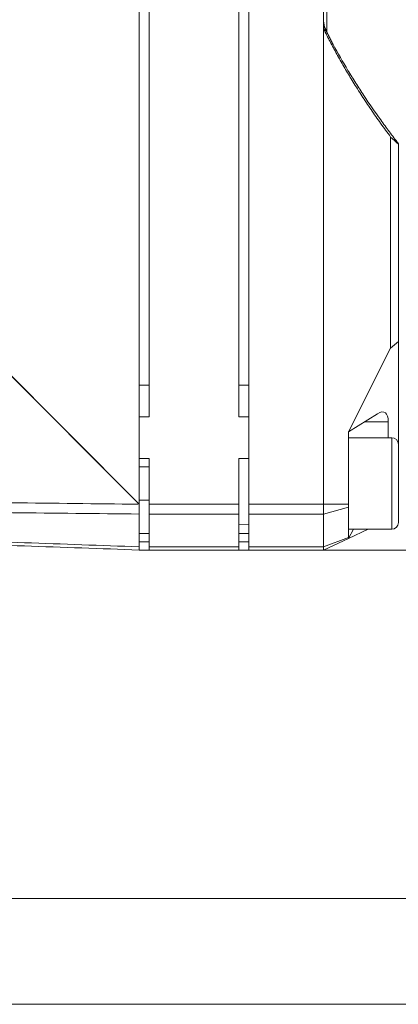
# Model space of a CAD drawing. Header units: millimetres. Extents: x 4 to 836, y 5 to 589.
# Tile 61 of 95: x 492 to 515, y 292 to 352. Entities that reach past the tile are written whole.
import ezdxf

# ---------------------------------------------------------------- set-up
doc = ezdxf.new("R2010")
doc.units = ezdxf.units.MM
doc.layers.add('1', color=7, linetype='Continuous', true_color=0xffffff)
doc.styles.add('ideas_simplex', font='simplex.shx')
doc.dimstyles.get("Standard").update_dxf_attribs({"dimtxt": 0.18, "dimasz": 0.18, "dimexe": 0.18, "dimexo": 0.0625, "dimgap": 0.09, "dimtad": 0, "dimtih": 1, "dimtoh": 1, "dimdec": 4, "dimzin": 0, "dimdsep": 46, "dimtxsty": 'Standard', "dimcen": 0.09, "dimadec": 0, "dimazin": 0, "dimtfac": 1, "dimtdec": 4, "dimtofl": 0, "dimtmove": 0, "dimatfit": 3, "dimfxl": 1, "dimtolj": 1, "dimtzin": 0, "dimarcsym": 0})

# ---------------------------------------------------------------- blocks, each defined once
blk = doc.blocks.new('_U1')
at = {"layer": '1', "color": 152, "lineweight": 13}
for p, q in [((576.761681, 363.684079), (599.376632, 363.684079)), ((507.461681, 319.684079), (599.376632, 319.684079))]:
    blk.add_line(p, q, dxfattribs=at)
at = {"layer": '1', "color": 27, "lineweight": 13}
blk.add_line((597.376632, 319.684079), (597.376632, 363.684079), dxfattribs=at)
at = {"layer": '1', "color": 87, "lineweight": 25}
for p, q in [((595.876632, 350.271579), (590.251632, 350.271579)), ((590.251632, 350.271579), (590.251632, 348.771579)), ((595.876632, 348.771579), (595.876632, 350.271579)), ((590.251632, 334.596579), (590.251632, 333.096579)), ((595.876632, 333.096579), (595.876632, 334.596579)), ((590.251632, 333.096579), (595.876632, 333.096579))]:
    blk.add_line(p, q, dxfattribs=at)
at = {"layer": '1', "color": 27, "lineweight": 18}
for points in [[(597.376632, 363.684079), (597.905612, 360.684081), (596.847651, 360.684077)], [(597.376632, 319.684079), (596.847651, 322.684077), (597.905612, 322.684081)]]:
    blk.add_solid(points, dxfattribs=at)
at = {"layer": '1', "color": 87, "linetype": 'Continuous', "lineweight": 25, "char_height": 3, "attachment_point": 7, "rotation": 90, "line_spacing_factor": 1.204819, "style": 'ideas_simplex'}
for s, insert in [('\\W1.1692;1.732', (595.723132, 334.544079)), ('\\W1.0362;44', (588.410632, 338.999079))]:
    blk.add_mtext(s, dxfattribs=dict(at, insert=insert))
blk = doc.blocks.new('_U5')
at = {"layer": '1', "color": 152, "lineweight": 13}
for p, q in [((507.461681, 319.684079), (599.376632, 319.684079)), ((477.95261, 298.729337), (599.376632, 298.729337))]:
    blk.add_line(p, q, dxfattribs=at)
at = {"layer": '1', "color": 27, "lineweight": 13}
blk.add_line((597.376632, 319.684079), (597.376632, 298.729337), dxfattribs=at)
at = {"layer": '1', "color": 87, "lineweight": 25}
for p, q in [((595.876632, 316.309208), (590.251632, 316.309208)), ((590.251632, 316.309208), (590.251632, 314.809208)), ((595.876632, 314.809208), (595.876632, 316.309208)), ((590.251632, 303.604208), (590.251632, 302.104208)), ((595.876632, 302.104208), (595.876632, 303.604208)), ((590.251632, 302.104208), (595.876632, 302.104208))]:
    blk.add_line(p, q, dxfattribs=at)
at = {"layer": '1', "color": 27, "lineweight": 18}
for points in [[(597.376632, 319.684079), (597.905612, 316.684081), (596.847651, 316.684077)], [(597.376632, 298.729337), (596.847651, 301.729335), (597.905612, 301.729339)]]:
    blk.add_solid(points, dxfattribs=at)
at = {"layer": '1', "color": 87, "linetype": 'Continuous', "lineweight": 25, "char_height": 3, "attachment_point": 7, "rotation": 90, "line_spacing_factor": 1.204819, "style": 'ideas_simplex'}
for s, insert in [('\\W1.2097;.825', (595.723132, 303.551708)), ('\\W1.2702;21', (588.410632, 306.521708))]:
    blk.add_mtext(s, dxfattribs=dict(at, insert=insert))

msp = doc.modelspace()

# ---------------------------------------------------------------- linework, layer by layer
at = {"layer": '1', "color": 9, "linetype": 'Continuous', "lineweight": 18}
for p, q in [((505.562, 404.933), (505.562, 322.435)), ((504.962, 327.684), (504.962, 399.684)), ((510.062, 351.244), (510.062, 376.124)), ((499.562, 327.684), (499.562, 358.694)), ((510.062, 322.435), (510.062, 351.244)), ((514.1, 331.811), (514.1, 344.504)), ((514.562, 344.08), (514.562, 332.218)), ((514.562, 332.218), (514.1, 331.811)), ((514.562, 332.218), (514.562, 326.034)), ((511.562, 326.778), (514.1, 331.811)), ((511.562, 326.778), (513.307, 327.873)), ((499.562, 327.684), (498.962, 327.684)), ((505.562, 327.684), (504.962, 327.684)), ((513.956, 327.396), (513.956, 326.434)), ((511.562, 326.778), (511.562, 322.435)), ((499.562, 325.184), (498.962, 325.184)), ((499.562, 322.435), (499.562, 325.184)), ((504.962, 322.435), (504.962, 325.184)), ((505.562, 325.184), (504.962, 325.184)), ((499.562, 321.845), (499.562, 322.435)), ((504.962, 322.435), (504.962, 321.845)), ((505.562, 321.845), (505.562, 322.435)), ((510.062, 321.845), (510.062, 322.435)), ((511.562, 322.435), (511.562, 322.258)), ((511.562, 322.258), (511.562, 320.441)), ((499.562, 319.877), (499.562, 321.845)), ((504.962, 319.877), (504.962, 321.845)), ((505.562, 319.877), (505.562, 321.845)), ((510.062, 319.877), (510.062, 321.845)), ((511.864, 320.934), (511.562, 320.384)), ((512.742, 320.934), (511.562, 320.384)), ((498.962, 320.684), (499.562, 320.684)), ((504.962, 320.684), (505.562, 320.684)), ((511.562, 320.384), (510.062, 319.684)), ((511.562, 320.441), (511.562, 320.384)), ((499.562, 319.684), (498.962, 319.684)), ((499.562, 319.684), (499.562, 319.877)), ((504.962, 319.684), (499.562, 319.684)), ((504.962, 319.877), (504.962, 319.684)), ((505.562, 319.684), (504.962, 319.684)), ((505.562, 319.684), (505.562, 319.877)), ((510.062, 319.684), (505.562, 319.684)), ((510.062, 319.684), (510.062, 319.877))]:
    msp.add_line(p, q, dxfattribs=at)
at = {"layer": '1', "color": 27, "linetype": 'Continuous', "lineweight": 13}
for p, q in [((510.262, 350.807), (510.262, 370.216)), ((514.162, 326.434), (514.162, 323.684)), ((514.162, 323.684), (514.162, 320.934))]:
    msp.add_line(p, q, dxfattribs=at)
at = {"layer": '1', "color": 252, "linetype": 'Continuous', "lineweight": 18}
for p, q in [((498.962, 358.694), (498.962, 322.435)), ((499.562, 324.684), (498.962, 324.684)), ((498.962, 322.684), (499.562, 322.684)), ((498.962, 319.876), (498.962, 321.845)), ((504.962, 321.191), (505.562, 321.212)), ((496.849, 319.758), (496.849, 319.758))]:
    msp.add_line(p, q, dxfattribs=at)
at = {"layer": '1', "color": 18, "linetype": 'Continuous', "lineweight": 18}
for p, q in [((498.958, 322.435), (468.477, 352.935)), ((498.962, 322.435), (468.48, 352.935)), ((483.967, 322.618), (498.958, 322.435)), ((498.962, 322.435), (498.958, 322.435))]:
    msp.add_line(p, q, dxfattribs=at)
at = {"layer": '1', "color": 251, "linetype": 'Continuous', "lineweight": 13}
for p, q in [((499.562, 329.584), (498.962, 329.584)), ((505.562, 329.584), (504.962, 329.584))]:
    msp.add_line(p, q, dxfattribs=at)
at = {"layer": '1', "color": 9, "linetype": 'Continuous', "lineweight": 13}
for p, q in [((513.956, 327.396), (512.547, 327.396)), ((499.562, 322.435), (504.962, 322.435)), ((505.562, 322.435), (510.062, 322.435)), ((511.562, 322.435), (510.062, 322.435)), ((511.562, 322.258), (510.062, 321.845)), ((504.962, 321.845), (499.562, 321.845)), ((510.062, 321.845), (505.562, 321.845)), ((499.562, 320.184), (498.962, 320.184)), ((505.562, 320.184), (504.962, 320.184)), ((511.562, 320.441), (510.062, 319.877)), ((499.562, 319.877), (504.962, 319.877)), ((505.562, 319.877), (510.062, 319.877))]:
    msp.add_line(p, q, dxfattribs=at)
at = {"layer": '1', "color": 27, "linetype": 'Continuous', "lineweight": 18}
for p, q in [((514.162, 326.434), (511.562, 326.434)), ((514.562, 323.684), (514.562, 326.034)), ((514.562, 321.334), (514.562, 323.684)), ((511.562, 320.934), (514.162, 320.934))]:
    msp.add_line(p, q, dxfattribs=at)
at = {"layer": '1', "color": 251, "linetype": 'Continuous', "lineweight": 18}
msp.add_line((453.895, 292.379), (574.912, 292.379), dxfattribs=at)
at = {"layer": '1', "color": 27, "linetype": 'Continuous', "lineweight": 18}
for centre, start, end in [((514.162, 326.034), 0, 90), ((514.162, 321.334), 270, 0)]:
    msp.add_arc(centre, 0.4, start, end, dxfattribs=at)
at = {"layer": '1', "color": 9, "linetype": 'Continuous', "lineweight": 18}
msp.add_ellipse((512.801, 325.982), major_axis=(0.937, 1.974), ratio=0.341999, start_param=5.658662, end_param=6.775861, dxfattribs=at)
for points, knots in [([(510.062, 351.538), (510.062, 351.527), (510.062, 351.516), (510.062, 351.494), (510.063, 351.483), (510.064, 351.45), (510.066, 351.428), (510.073, 351.362), (510.086, 351.276), (510.107, 351.19), (510.133, 351.106), (510.149, 351.064), (510.166, 351.023)], [0, 0, 0, 0, 0.0625, 0.0625, 0.125, 0.125, 0.25, 0.25, 0.5, 0.75, 0.75, 1, 1, 1, 1]), ([(510.163, 350.804), (510.13, 350.871), (510.104, 350.942), (510.083, 351.035), (510.079, 351.054), (510.073, 351.092), (510.07, 351.111), (510.064, 351.168), (510.062, 351.206), (510.062, 351.244)], [0, 0, 0, 0, 0.5, 0.5, 0.625, 0.625, 0.75, 0.75, 1, 1, 1, 1]), ([(510.639, 350.066), (510.597, 350.144), (510.555, 350.223), (510.472, 350.381), (510.432, 350.461), (510.372, 350.582), (510.352, 350.623), (510.322, 350.684), (510.312, 350.704), (510.293, 350.745), (510.283, 350.765), (510.255, 350.826), (510.236, 350.866), (510.2, 350.945), (510.183, 350.984), (510.166, 351.023)], [0, 0, 0, 0, 0.25, 0.25, 0.5, 0.5, 0.625, 0.625, 0.6875, 0.6875, 0.75, 0.75, 0.875, 0.875, 1, 1, 1, 1]), ([(510.639, 350.066), (510.925, 349.54), (511.222, 349.021), (511.685, 348.255), (511.841, 348.001), (512.16, 347.498), (512.322, 347.248), (512.815, 346.504), (513.153, 346.016), (513.672, 345.294), (513.847, 345.056), (514.201, 344.581), (514.381, 344.346), (514.562, 344.112)], [0, 0, 0, 0, 0.25, 0.25, 0.375, 0.375, 0.5, 0.5, 0.75, 0.75, 0.875, 0.875, 1, 1, 1, 1])]:
    msp.add_open_spline(points, degree=3, knots=knots, dxfattribs=at)
at = {"layer": '1', "color": 9, "linetype": 'Continuous', "lineweight": 13}
msp.add_open_spline([(510.166, 351.023), (510.166, 351.014), (510.166, 351.005), (510.166, 350.987), (510.166, 350.978), (510.165, 350.913), (510.164, 350.859), (510.163, 350.804)], degree=3, knots=[0, 0, 0, 0, 0.119706, 0.119706, 0.250228, 0.250228, 1, 1, 1, 1], dxfattribs=at)
at = {"layer": '1', "color": 9, "linetype": 'Continuous', "lineweight": 18}
for points, degree in [([(514.1, 344.504), (511.752, 347.641), (510.163, 350.804)], 2), ([(514.1, 344.504), (514.253, 344.358), (514.407, 344.217), (514.562, 344.08)], 3)]:
    msp.add_open_spline(points, degree=degree, dxfattribs=at)
at = {"layer": '1', "color": 252, "linetype": 'Continuous', "lineweight": 13}
for points in [[(483.713, 322.612), (488.773, 322.552), (493.832, 322.493), (498.892, 322.436)], [(498.962, 321.845), (493.879, 321.898), (488.796, 321.95), (483.713, 322.004)], [(485.16, 320.371), (489.76, 320.206), (494.361, 320.041), (498.962, 319.876)]]:
    msp.add_open_spline(points, degree=3, dxfattribs=at)
at = {"layer": '1', "color": 252, "linetype": 'Continuous', "lineweight": 18}
for points, knots in [([(498.962, 322.435), (498.962, 322.382), (498.962, 322.277), (498.962, 322.175), (498.962, 322.074), (498.962, 321.978), (498.962, 321.888), (498.962, 321.845)], [0, 0, 0, 0, 0.25, 0.5, 0.5, 0.75, 1, 1, 1, 1]), ([(498.962, 319.876), (498.962, 319.845), (498.962, 319.79), (498.962, 319.75), (498.962, 319.717), (498.962, 319.692), (498.962, 319.684), (498.962, 319.684)], [0, 0, 0, 0, 0.250117, 0.500234, 0.500234, 0.750351, 1, 1, 1, 1])]:
    msp.add_open_spline(points, degree=3, knots=knots, dxfattribs=at)
msp.add_open_spline([(498.962, 319.684), (494.361, 319.845), (489.76, 320.005), (485.16, 320.166)], degree=3, dxfattribs=at)

# ---------------------------------------------------------------- dimensions: what is measured, and where the dimension line sits
at = {"layer": '1', "color": 87, "linetype": 'Continuous', "lineweight": 25}
for base, p1, p2, text, override, picture, middle in [((597.377, 319.684), (569.262, 363.684), (502.262, 319.684), '<>\\P[\\C87;{\\H1.00x;\\Fsimplex.shx;1.732\\Fsimplex.shx;}\\C87; ]', {"dimtxt": 3, "dimasz": 3, "dimexe": 2, "dimexo": 2.5, "dimgap": 1.5, "dimtad": 1, "dimtih": 0, "dimtoh": 0, "dimdec": 2, "dimlfac": 1, "dimzin": 8, "dimdsep": 44, "dimlunit": 2, "dimtxsty": 'ideas_simplex', "dimsah": 1, "dimse1": 0, "dimse2": 0, "dimsd1": 0, "dimsd2": 0, "dimclrd": 27, "dimclre": 152, "dimclrt": 87, "dimtol": 0, "dimtm": -0.1, "dimtfac": 0.5, "dimtdec": 2, "dimtofl": 1, "dimtmove": 0, "dimtzin": 8, "dimlwd": 13, "dimlwe": 13}, '_U1', (597.377, 341.684)), ((597.377, 298.729), (502.262, 319.684), (475.453, 298.729), '<>\\P[\\C87;{\\H1.00x;\\Fsimplex.shx;.825\\Fsimplex.shx;}\\C87; ]', {"dimtxt": 3, "dimasz": 3, "dimexe": 2, "dimexo": 2.5, "dimgap": 1.5, "dimtad": 1, "dimtih": 0, "dimtoh": 0, "dimdec": 1, "dimlfac": 1, "dimzin": 8, "dimdsep": 44, "dimlunit": 2, "dimtxsty": 'ideas_simplex', "dimsah": 1, "dimse1": 0, "dimse2": 0, "dimsd1": 0, "dimsd2": 0, "dimclrd": 27, "dimclre": 152, "dimclrt": 87, "dimtol": 0, "dimtm": -0.1, "dimtfac": 0.5, "dimtdec": 2, "dimtofl": 1, "dimtmove": 0, "dimtzin": 8, "dimlwd": 13, "dimlwe": 13}, '_U5', (597.377, 309.207))]:
    dim = msp.add_linear_dim(base=base, p1=p1, p2=p2, angle=90, text=text, dimstyle='Standard', override=override, dxfattribs=at)
    dim.commit()
    dim.dimension.update_dxf_attribs({"geometry": picture, "text_midpoint": middle, "dimtype": 160})

doc.saveas('drawing.dxf')
